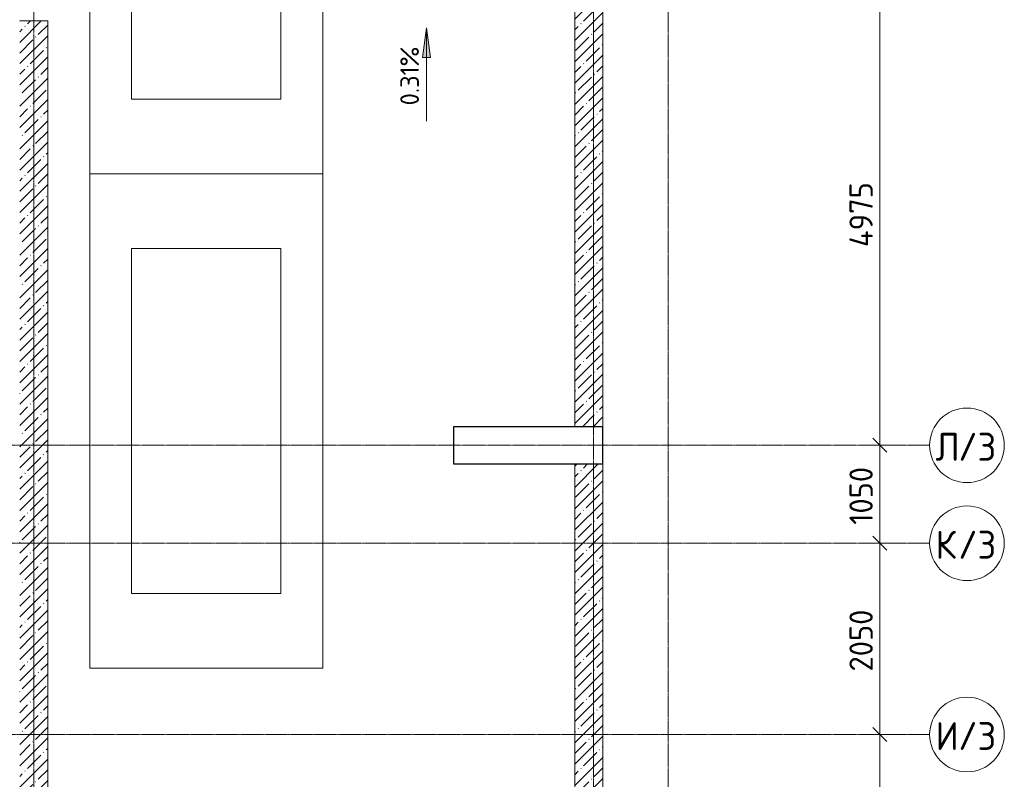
# Model space of a CAD drawing. Header units: millimetres. Extents: x 82112 to 162374, y -10965 to 131389.
# Tile 75 of 82: x 142220 to 152773, y 86420 to 94563. Entities that reach past the tile are written whole.
import ezdxf

# ---------------------------------------------------------------- set-up
doc = ezdxf.new("R2010")
doc.units = ezdxf.units.MM
doc.linetypes.add('4_ Штрихпунктир_ 10 х 2 мм', pattern=[14, 10, -2, 0, -2])
for name, color, linetype, lineweight in [('A-ANNO-DIMS', 7, 'Continuous', 5), ('A-ANNO-DIMS-100', 7, 'Continuous', 5), ('A-WALL', 7, 'Continuous', 13), ('A-WALL-PATT', 7, 'Continuous', 13), ('C-PRKG', 7, 'Continuous', 13), ('G-ANNO-DIMS', 7, 'Continuous', 5), ('S-COLS', 7, 'Continuous', 25), ('S-GRID', 7, 'Continuous', 5), ('S-GRID-IDEN', 7, 'Continuous', 5)]:
    doc.layers.add(name, color=color, linetype=linetype, lineweight=lineweight)
doc.styles.add('GOST Common_1', font='GOST_Common.ttf', dxfattribs={"height": 300})
doc.styles.add('GOST Common_2', font='GOST_Common.ttf', dxfattribs={"height": 200})
doc.styles.add('GOST Common_3', font='GOST_Common.ttf', dxfattribs={"height": 250})
doc.dimstyles.new('2_5_мм', dxfattribs={"dimscale": 304.8, "dimtxt": 251.428749, "dimasz": 0.492126, "dimexe": 0.492126, "dimexo": 0.492126, "dimgap": 0, "dimtad": 1, "dimdec": 5, "dimrnd": 1e-05, "dimdsep": 46, "dimtxsty": 'GOST Common_3', "dimblk1": 'OBLIQUE', "dimblk2": 'OBLIQUE', "dimsah": 1, "dimcen": 0.09, "dimdle": 0.492126, "dimadec": 5, "dimazin": 2, "dimtfac": 1, "dimtdec": 4, "dimtix": 1, "dimtmove": 0, "dimatfit": 3, "dimfxl": 1, "dimtvp": 1, "dimtolj": 1, "dimtzin": 0, "dimarcsym": 2})
pattern_1 = [(45, (0, 0), (-114.04925, 114.04925), []), (45, (114.05, 0), (-114.04925, 114.04925), [201.612, -40.322, 3.353, -36.97])]

# ---------------------------------------------------------------- blocks, each defined once
blk = doc.blocks.new('АР_Машиноместо - 4900x2400_М__5300х2500_-5734662--01_Подвал_МП_часть В')
at = {"layer": 'C-PRKG'}
for p, q in [((2500, 0), (0, 0)), ((0, 0), (0, -5300)), ((2500, 0), (2500, -5300)), ((450, -800), (450, -4500)), ((450, -800), (2050, -800)), ((2050, -800), (2050, -4500)), ((450, -4500), (2050, -4500)), ((2500, -5300), (0, -5300))]:
    blk.add_line(p, q, dxfattribs=at)
blk = doc.blocks.new('АР_Машиноместо - 4900x2400_М__5300х2500_-V3--01_Подвал_МП_часть В')
at = {"layer": 'C-PRKG'}
for p, q in [((2500, 0), (0, 0)), ((0, 0), (0, -5300)), ((2500, 0), (2500, -5300)), ((450, -800), (450, -4500)), ((450, -800), (2050, -800)), ((2050, -800), (2050, -4500)), ((450, -4500), (2050, -4500)), ((2500, -5300), (0, -5300))]:
    blk.add_line(p, q, dxfattribs=at)
blk = doc.blocks.new('Ось сетки - 8_0 мм-31302--01_Подвал_МП_часть В')
at = {"layer": 'S-GRID-IDEN'}
blk.add_circle((0, 0), 4, dxfattribs=at)
blk = doc.blocks.new('DIMBLOCK250--01_Подвал_МП_часть В')
at = {"layer": 'A-ANNO-DIMS-100', "lineweight": 25, "transparency": 16777216}
for p, q in [((151439, 86900), (151364, 86975)), ((151439, 86900), (151514, 86825)), ((151439, 85050), (151364, 85125)), ((151439, 85050), (151514, 84975))]:
    blk.add_line(p, q, dxfattribs=at)
at = {"layer": 'A-ANNO-DIMS-100', "transparency": 16777216}
for p, q in [((151483, 86900), (151289, 86900)), ((151439, 85050), (151439, 86900)), ((151439, 86900), (151483, 86900)), ((151483, 85050), (151289, 85050)), ((151439, 85050), (151483, 85050))]:
    blk.add_line(p, q, dxfattribs=at)
at = {"layer": 'A-ANNO-DIMS-100', "color": 0, "transparency": 16777216, "insert": (151113, 85649), "char_height": 250, "width": 782.41, "attachment_point": 1, "rotation": 90, "line_spacing_factor": 1.022761, "style": 'GOST Common_3'}
blk.add_mtext('1850', dxfattribs=at)
blk = doc.blocks.new('_Oblique')
at = {"color": 0, "linetype": 'ByBlock', "lineweight": -2}
blk.add_line((-0.5, -0.5), (0.5, 0.5), dxfattribs=at)
blk = doc.blocks.new('DIMBLOCK251--01_Подвал_МП_часть В')
at = {"layer": 'A-ANNO-DIMS-100', "lineweight": 25, "transparency": 16777216}
for p, q in [((151439, 88950), (151364, 89025)), ((151439, 88950), (151514, 88875)), ((151439, 86900), (151364, 86975)), ((151439, 86900), (151514, 86825))]:
    blk.add_line(p, q, dxfattribs=at)
at = {"layer": 'A-ANNO-DIMS-100', "transparency": 16777216}
for p, q in [((151483, 88950), (151289, 88950)), ((151439, 86900), (151439, 88950)), ((151439, 88950), (151483, 88950)), ((151483, 86900), (151289, 86900)), ((151439, 86900), (151483, 86900))]:
    blk.add_line(p, q, dxfattribs=at)
at = {"layer": 'A-ANNO-DIMS-100', "color": 0, "transparency": 16777216, "insert": (151113, 87576), "char_height": 250, "width": 838.66, "attachment_point": 1, "rotation": 90, "line_spacing_factor": 1.022761, "style": 'GOST Common_3'}
blk.add_mtext('2050', dxfattribs=at)
blk = doc.blocks.new('DIMBLOCK252--01_Подвал_МП_часть В')
at = {"layer": 'A-ANNO-DIMS-100', "lineweight": 25, "transparency": 16777216}
for p, q in [((151439, 90000), (151364, 90075)), ((151439, 90000), (151514, 89925)), ((151439, 88950), (151364, 89025)), ((151439, 88950), (151514, 88875))]:
    blk.add_line(p, q, dxfattribs=at)
at = {"layer": 'A-ANNO-DIMS-100', "transparency": 16777216}
for p, q in [((151483, 90000), (151289, 90000)), ((151439, 88950), (151439, 90000)), ((151439, 90000), (151483, 90000)), ((151483, 88950), (151289, 88950)), ((151439, 88950), (151483, 88950))]:
    blk.add_line(p, q, dxfattribs=at)
at = {"layer": 'A-ANNO-DIMS-100', "color": 0, "transparency": 16777216, "insert": (151113, 89149), "char_height": 250, "width": 782.41, "attachment_point": 1, "rotation": 90, "line_spacing_factor": 1.022761, "style": 'GOST Common_3'}
blk.add_mtext('1050', dxfattribs=at)
blk = doc.blocks.new('DIMBLOCK253--01_Подвал_МП_часть В')
at = {"layer": 'A-ANNO-DIMS-100', "transparency": 16777216}
for p, q in [((151483, 94975), (151289, 94975)), ((151439, 90000), (151439, 94975)), ((151439, 94975), (151483, 94975)), ((151483, 90000), (151289, 90000)), ((151439, 90000), (151483, 90000))]:
    blk.add_line(p, q, dxfattribs=at)
at = {"layer": 'A-ANNO-DIMS-100', "lineweight": 25, "transparency": 16777216}
for p, q in [((151439, 94975), (151364, 95050)), ((151439, 94975), (151514, 94900)), ((151439, 90000), (151364, 90075)), ((151439, 90000), (151514, 89925))]:
    blk.add_line(p, q, dxfattribs=at)
at = {"layer": 'A-ANNO-DIMS-100', "color": 0, "transparency": 16777216, "insert": (151113, 92125), "char_height": 250, "width": 869.35, "attachment_point": 1, "rotation": 90, "line_spacing_factor": 1.022761, "style": 'GOST Common_3'}
blk.add_mtext('4975', dxfattribs=at)

msp = doc.modelspace()

# ---------------------------------------------------------------- hatches: boundary and pattern name
at = {"layer": 'A-WALL-PATT', "lineweight": 5}
h = msp.add_hatch(dxfattribs=at)
h.set_pattern_fill('FP_1', color=256, style=0, pattern_type=2)
h.set_pattern_definition(pattern_1)
h.paths.add_polyline_path([(148470, 90200), (148470, 94775), (148170, 94775), (148170, 90200)])
h = msp.add_hatch(dxfattribs=at)
h.set_pattern_fill('FP_1', color=256, style=0, pattern_type=2)
h.set_pattern_definition(pattern_1)
h.paths.add_polyline_path([(142220, 80599.862836), (142520, 80599.862836), (142520, 94550), (142220, 94550), (142220, 82730.12045)])
h = msp.add_hatch(dxfattribs=at)
h.set_pattern_fill('FP_1', color=256, style=0, pattern_type=2)
h.set_pattern_definition(pattern_1)
h.paths.add_polyline_path([(148470, 85250), (148470, 89800), (148170, 89800), (148170, 85250)])
at = {"layer": 'G-ANNO-DIMS'}
msp.add_hatch(color=256, dxfattribs=at).paths.add_polyline_path([(146580.572151, 94474.973101), (146538.772483, 94157.473101), (146622.371819, 94157.473101)])
msp.add_hatch(color=256, dxfattribs=at).paths.add_polyline_path([(146580.572151, 94474.973101), (146538.772483, 94157.473101), (146622.371819, 94157.473101)])

# ---------------------------------------------------------------- linework, layer by layer
at = {"layer": 'A-WALL'}
for p, q in [((148170, 94775), (148170, 90200)), ((148470, 90200), (148470, 94775)), ((142520, 94550), (142220, 94550)), ((142520, 78700), (142520, 94550)), ((148170, 90200), (148470, 90200)), ((148170, 89800), (148170, 85250)), ((148470, 89800), (148170, 89800)), ((148470, 85250), (148470, 89800))]:
    msp.add_line(p, q, dxfattribs=at)
at = {"layer": 'G-ANNO-DIMS'}
for p, q in [((146580.572151, 94474.973101), (146538.772483, 94157.473101)), ((146580.572151, 94474.973101), (146538.772483, 94157.473101)), ((146622.371819, 94157.473101), (146580.572151, 94474.973101)), ((146580.572151, 93474.973101), (146580.572151, 94474.973101)), ((146622.371819, 94157.473101), (146580.572151, 94474.973101)), ((146580.572151, 93474.973101), (146580.572151, 94474.973101)), ((146538.772483, 94157.473101), (146622.371819, 94157.473101)), ((146538.772483, 94157.473101), (146622.371819, 94157.473101))]:
    msp.add_line(p, q, dxfattribs=at)
at = {"layer": 'S-COLS'}
for p, q in [((148470, 90200), (146870, 90200)), ((146870, 90200), (146870, 89800)), ((148470, 89800), (148470, 90200)), ((146870, 89800), (148470, 89800))]:
    msp.add_line(p, q, dxfattribs=at)
at = {"layer": 'S-GRID', "linetype": '4_ Штрихпунктир_ 10 х 2 мм'}
for p, q in [((148370, 52488.487293), (148370, 130388.42805)), ((142370, 80104.964717), (142370, 129588.42805)), ((149170, 80104.964717), (149170, 129588.42805)), ((151972.716503, 90000), (87000, 90000)), ((151972.716503, 88950), (87000, 88950)), ((151972.716503, 86900), (87000, 86900))]:
    msp.add_line(p, q, dxfattribs=at)

# ---------------------------------------------------------------- block references
at = {"layer": 'C-PRKG'}
for name, p in [('АР_Машиноместо - 4900x2400_М__5300х2500_-5734662--01_Подвал_МП_часть В', (142970, 98210)), ('АР_Машиноместо - 4900x2400_М__5300х2500_-V3--01_Подвал_МП_часть В', (142970, 92910))]:
    msp.add_blockref(name, p, dxfattribs=at)
at = {"layer": 'S-GRID-IDEN', "xscale": 99.99999999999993, "yscale": 99.99999999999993, "zscale": 99.99999999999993, "rotation": 89.9999999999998}
for p in [(152372.716503, 90000), (152372.716503, 88950), (152372.716503, 86900)]:
    msp.add_blockref('Ось сетки - 8_0 мм-31302--01_Подвал_МП_часть В', p, dxfattribs=at)

# ---------------------------------------------------------------- texts
at = {"layer": 'G-ANNO-DIMS', "insert": (146299.20649, 93644.106003), "char_height": 200, "width": 794.08103471, "attachment_point": 1, "rotation": 90, "line_spacing_factor": 1.022761, "style": 'GOST Common_2'}
msp.add_mtext('0.31%', dxfattribs=at)
msp.add_mtext('0.31%', dxfattribs=at)
at = {"layer": 'S-GRID-IDEN', "char_height": 300, "attachment_point": 1, "style": 'GOST Common_1'}
for s, insert, width in [('\\fGOST Common|b0|i0|c204|p34|;Л', (152034.796021, 90134.544597), 296.624375), ('/3', (152279.535604, 90134.544597), 521.096875), ('\\fGOST Common|b0|i0|c204|p34|;К', (152034.796021, 89084.544597), 296.624375), ('/3', (152279.535604, 89084.544597), 521.096875), ('\\fGOST Common|b0|i0|c204|p34|;И', (152034.796021, 87034.544597), 296.624375), ('/3', (152279.535604, 87034.544597), 521.096875)]:
    msp.add_mtext(s, dxfattribs=dict(at, insert=insert, width=width))

# ---------------------------------------------------------------- dimensions: what is measured, and where the dimension line sits
at = {"layer": 'A-ANNO-DIMS'}
for base, p1, p2, override, picture, middle in [((151439.420075, 94975), (151333.354058, 90000), (151333.354058, 94975), {"dimpost": '<>', "dimfxl": 4975}, 'DIMBLOCK253--01_Подвал_МП_часть В', (151314.420075, 92487.5)), ((151439.420075, 90000), (151333.354058, 88950), (151333.354058, 90000), {"dimpost": '<>', "dimfxl": 1050}, 'DIMBLOCK252--01_Подвал_МП_часть В', (151314.420075, 89475)), ((151439.420075, 88950), (151333.354058, 86900), (151333.354058, 88950), {"dimpost": '<>', "dimfxl": 2050}, 'DIMBLOCK251--01_Подвал_МП_часть В', (151314.420075, 87925)), ((151439.420075, 86900), (151333.354058, 85050), (151333.354058, 86900), {"dimpost": '<>', "dimfxl": 1850}, 'DIMBLOCK250--01_Подвал_МП_часть В', (151314.420075, 85975))]:
    dim = msp.add_linear_dim(base=base, p1=p1, p2=p2, angle=90, dimstyle='2_5_мм', override=override, dxfattribs=at)
    dim.commit()
    dim.dimension.update_dxf_attribs({"geometry": picture, "text_midpoint": middle})

doc.saveas('drawing.dxf')
